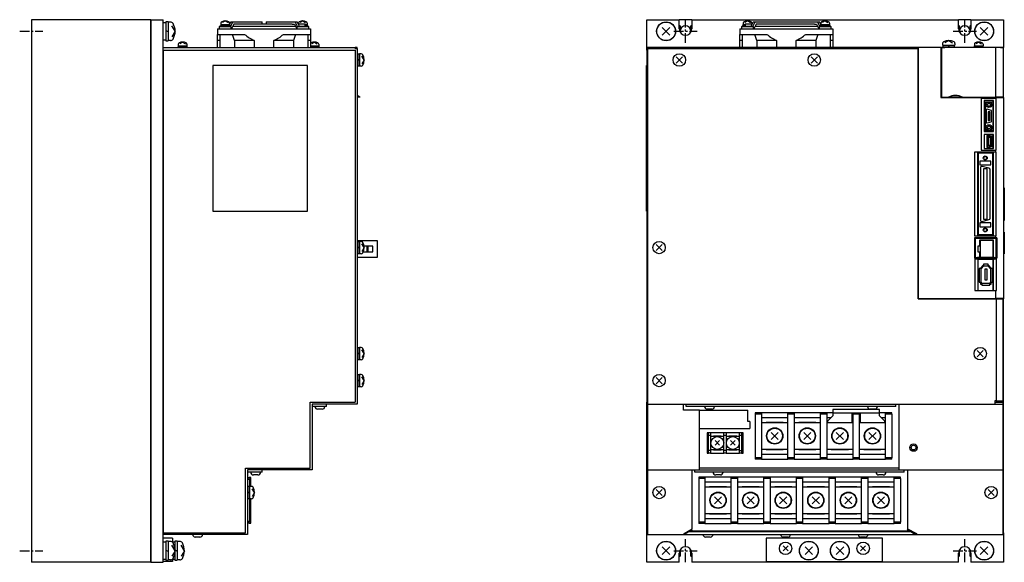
# Model space of a CAD drawing. Extents: x -429 to 927, y -716 to 287.
# Tile 1 of 3: x -429 to 206, y -342 to 8. Entities that reach past the tile are written whole.
import ezdxf

# ---------------------------------------------------------------- set-up
doc = ezdxf.new("R2010")
doc.units = 0
doc.linetypes.add('CENTER', pattern=[2, 1.25, -0.25, 0.25, -0.25])
for name, color, linetype in [('CENTER', 6, 'CENTER'), ('OUTLINE', 7, 'CONTINUOUS'), ('THIN_LINE', 6, 'CONTINUOUS')]:
    doc.layers.add(name, color=color, linetype=linetype)

msp = doc.modelspace()

# ---------------------------------------------------------------- linework, layer by layer
at = {"layer": 'CENTER', "ltscale": 5}
for p, q in [((0, -7.5), (0, 7.5)), ((180, -7.5), (180, 7.5)), ((-429.16, 0), (-414.16, 0)), ((-7.5, 0), (7.5, 0)), ((172.5, 0), (187.5, 0)), ((0, -342.5), (0, -327.5)), ((180, -342.5), (180, -327.5)), ((-429.16, -335), (-414.16, -335)), ((-7.5, -335), (7.5, -335)), ((172.5, -335), (187.5, -335))]:
    msp.add_line(p, q, dxfattribs=at)
at = {"layer": 'OUTLINE'}
for p, q in [((-344.86, 7.5), (-421.66, 7.5)), ((-421.66, 7.5), (-421.66, -342.5)), ((-344.86, 7.5), (-344.86, -342.5)), ((-344.66, 7.3), (-344.86, 7.3)), ((-344.66, 7.5), (-336.66, 7.5)), ((-344.66, 7.5), (-344.66, -342.5)), ((-336.66, -342.5), (-336.66, 7.5)), ((-296.66, 6.7), (-298.46, 5.62)), ((-296.66, 6.7), (-294.86, 5.62)), ((-246.67, 6.7), (-248.47, 5.62)), ((-246.67, 6.7), (-244.87, 5.62)), ((-25, -12.1), (-25, 7.5)), ((-25, 7.5), (-4, 7.5)), ((4, 7.5), (-4, 7.5)), ((-4, 1.5), (-4, 7.5)), ((4, 7.5), (4, 1.5)), ((4, 7.5), (176, 7.5)), ((40, 6.7), (38.2, 5.62)), ((40, 6.7), (41.8, 5.62)), ((90, 6.7), (88.2, 5.62)), ((90, 6.7), (91.8, 5.62)), ((184, 7.5), (176, 7.5)), ((176, 1.5), (176, 7.5)), ((184, 7.5), (205, 7.5)), ((184, 7.5), (184, 1.5)), ((205, 7.5), (205, -10.5)), ((-335.06, 5.5), (-336.66, 5.5)), ((-335.06, 6.1), (-335.06, -6.1)), ((-333.56, 6.1), (-335.06, 6.1)), ((-333.56, -0.43), (-335.06, 0.43)), ((-333.56, 6.1), (-333.56, -6.1)), ((-332.04, 6), (-333.56, 6)), ((-328.96, 0), (-331.06, 3.5)), ((-328.96, 0), (-331.06, -3.5)), ((-301.66, 1.5), (-296.66, 1.5)), ((-301.66, 1.5), (-301.66, -2)), ((-300.56, 3.1), (-292.76, 3.1)), ((-300.56, 3.1), (-300.56, 1.5)), ((-300.16, 3.6), (-293.16, 3.6)), ((-300.16, 3.6), (-300.16, 3.1)), ((-299.61, 4.3), (-293.71, 4.3)), ((-299.61, 4.3), (-299.61, 3.6)), ((-299.46, 5.27), (-299.46, 4.3)), ((-296.46, 4.3), (-296.86, 3.6)), ((-296.66, 1.5), (-246.66, 1.5)), ((-293.86, 5.27), (-293.86, 4.3)), ((-293.86, 4.9), (-293.53, 4.9)), ((-293.83, 4.3), (-292.94, 6.1)), ((-293.71, 3.6), (-293.71, 4.3)), ((-293.16, 3.37), (-291.81, 6.1)), ((-293.16, 3.1), (-293.16, 3.6)), ((-292.94, 6.1), (-291.81, 6.1)), ((-292.76, 1.5), (-292.76, 3.1)), ((-291.22, 4.5), (-292.71, 1.5)), ((-291.81, 6.1), (-274.68, 6.1)), ((-291.81, 3.3), (-251.52, 3.3)), ((-289.9, 4.5), (-291.22, 4.5)), ((-289.9, 4.9), (-253.43, 4.9)), ((-289.9, 4.9), (-289.9, 4.5)), ((-274.68, 6.1), (-272.96, 6.1)), ((-272.96, 4.9), (-272.96, 6.1)), ((-270.37, 6.1), (-268.65, 6.1)), ((-270.37, 6.1), (-270.37, 4.9)), ((-268.65, 6.1), (-251.52, 6.1)), ((-253.43, 4.9), (-253.43, 4.5)), ((-253.43, 4.5), (-252.11, 4.5)), ((-252.11, 4.5), (-250.62, 1.5)), ((-251.52, 6.1), (-250.39, 6.1)), ((-250.04, 3.1), (-251.52, 6.1)), ((-250.57, 3.1), (-242.77, 3.1)), ((-250.57, 3.1), (-250.57, 1.5)), ((-248.9, 3.1), (-250.39, 6.1)), ((-249.8, 4.9), (-245.06, 4.9)), ((-249.47, 5.27), (-249.47, 4.9)), ((-249, 3.3), (-245.06, 3.3)), ((-246.66, 1.5), (-241.66, 1.5)), ((-245.06, 3.3), (-245.06, 4.9)), ((-245.06, 4.3), (-243.72, 4.3)), ((-245.06, 3.6), (-243.17, 3.6)), ((-243.87, 5.27), (-243.87, 4.3)), ((-243.72, 3.6), (-243.72, 4.3)), ((-243.17, 3.1), (-243.17, 3.6)), ((-242.77, 1.5), (-242.77, 3.1)), ((-241.66, 1.5), (-241.66, -2)), ((-10.03, 2.47), (-14.97, -2.47)), ((-10.03, -2.47), (-14.97, 2.47)), ((-4, 4), (-3.5, 3.5)), ((-3.5, 3.5), (-3.5, 0)), ((3.5, 3.5), (4, 4)), ((3.5, 0), (3.5, 3.5)), ((35, 1.5), (40, 1.5)), ((35, 1.5), (35, -2)), ((36.1, 3.1), (43.9, 3.1)), ((36.1, 3.1), (36.1, 1.5)), ((36.5, 3.6), (38.4, 3.6)), ((36.5, 3.6), (36.5, 3.1)), ((37.05, 4.3), (38.4, 4.3)), ((37.05, 4.3), (37.05, 3.6)), ((37.2, 5.27), (37.2, 4.3)), ((38.4, 4.9), (43.13, 4.9)), ((38.4, 4.9), (38.4, 3.3)), ((38.4, 3.3), (42.34, 3.3)), ((40, 1.5), (90, 1.5)), ((42.24, 3.1), (43.72, 6.1)), ((43.37, 3.1), (44.86, 6.1)), ((43.72, 6.1), (44.86, 6.1)), ((43.9, 1.5), (43.9, 3.1)), ((45.45, 4.5), (43.96, 1.5)), ((44.85, 3.3), (85.15, 3.3)), ((44.86, 6.1), (61.99, 6.1)), ((46.77, 4.5), (45.45, 4.5)), ((46.77, 4.9), (83.23, 4.9)), ((46.77, 4.9), (46.77, 4.5)), ((61.99, 6.1), (68.01, 6.1)), ((68.01, 6.1), (85.14, 6.1)), ((83.23, 4.9), (83.23, 4.5)), ((83.23, 4.5), (84.55, 4.5)), ((84.55, 4.5), (86.04, 1.5)), ((85.14, 6.1), (86.28, 6.1)), ((86.5, 3.37), (85.14, 6.1)), ((86.1, 3.1), (93.9, 3.1)), ((86.1, 3.1), (86.1, 1.5)), ((87.17, 4.3), (86.28, 6.1)), ((86.5, 3.6), (93.5, 3.6)), ((86.5, 3.6), (86.5, 3.1)), ((86.87, 4.9), (87.2, 4.9)), ((87.05, 4.3), (92.95, 4.3)), ((87.05, 4.3), (87.05, 3.6)), ((87.2, 5.27), (87.2, 4.3)), ((90.2, 4.3), (89.79, 3.6)), ((90, 1.5), (95, 1.5)), ((92.8, 5.27), (92.8, 4.3)), ((92.95, 3.6), (92.95, 4.3)), ((93.5, 3.1), (93.5, 3.6)), ((93.9, 1.5), (93.9, 3.1)), ((95, 1.5), (95, -2)), ((176, 4), (176.5, 3.5)), ((176.5, 3.5), (176.5, 0)), ((183.5, 3.5), (184, 4)), ((183.5, 0), (183.5, 3.5)), ((194.97, 2.47), (190.03, -2.47)), ((194.97, -2.47), (190.03, 2.47)), ((-336.66, -5.5), (-335.06, -5.5)), ((-335.06, -6.1), (-333.56, -6.1)), ((-332.04, -6), (-333.56, -6)), ((-301.66, -6), (-301.66, -2)), ((-301.66, -2), (-296.66, -2)), ((-301.66, -10.5), (-301.66, -6)), ((-300.16, -6), (-301.66, -6)), ((-300.16, -2), (-300.16, -10.5)), ((-296.66, -2), (-284.16, -2)), ((-290.72, -6), (-292.04, -2)), ((-290.72, -6), (-290.72, -10.5)), ((-277.94, -6), (-290.72, -6)), ((-277.94, -6), (-277.94, -10.5)), ((-252.61, -6), (-265.39, -6)), ((-265.39, -10.5), (-265.39, -6)), ((-259.16, -2), (-246.66, -2)), ((-251.29, -2), (-252.61, -6)), ((-252.61, -6), (-252.61, -10.5)), ((-246.66, -2), (-241.66, -2)), ((-243.16, -10.5), (-243.16, -2)), ((-241.66, -6), (-243.16, -6)), ((-241.66, -2), (-241.66, -6)), ((-241.66, -6), (-241.66, -10.5)), ((35, -6), (35, -2)), ((35, -2), (40, -2)), ((35, -10.5), (35, -6)), ((36.5, -6), (35, -6)), ((36.5, -2), (36.5, -10.5)), ((40, -2), (52.5, -2)), ((45.94, -6), (44.63, -2)), ((45.94, -6), (45.94, -10.5)), ((58.72, -6), (45.94, -6)), ((58.72, -6), (58.72, -10.5)), ((84.06, -6), (71.28, -6)), ((71.28, -10.5), (71.28, -6)), ((77.5, -2), (90, -2)), ((85.37, -2), (84.06, -6)), ((84.06, -6), (84.06, -10.5)), ((90, -2), (95, -2)), ((93.5, -10.5), (93.5, -2)), ((95, -6), (93.5, -6)), ((95, -2), (95, -6)), ((95, -6), (95, -10.5)), ((169.7, -5.9), (167.23, -7.37)), ((169.7, -5.9), (172.17, -7.37)), ((-336.46, -10.7), (-336.66, -10.7)), ((-336.66, -12.1), (-336.46, -12.1)), ((-336.46, -10.5), (-212.86, -10.5)), ((-336.46, -10.5), (-336.46, -10.7)), ((-336.46, -323.5), (-336.46, -12.1)), ((-336.46, -12.1), (-212.86, -12.1)), ((-327.16, -10), (-324.16, -10)), ((-327.16, -10), (-327.16, -10.5)), ((-327.11, -9.3), (-321.21, -9.3)), ((-327.11, -9.3), (-327.11, -10)), ((-326.96, -8.33), (-326.96, -9.3)), ((-324.16, -6.9), (-325.96, -7.98)), ((-323.96, -9.3), (-324.37, -10)), ((-324.16, -6.9), (-322.36, -7.98)), ((-324.16, -10), (-321.16, -10)), ((-321.36, -8.33), (-321.36, -9.3)), ((-321.21, -10), (-321.21, -9.3)), ((-321.16, -10.5), (-321.16, -10)), ((-241.66, -9.3), (-236.21, -9.3)), ((-241.66, -10), (-239.16, -10)), ((-239.16, -6.9), (-240.96, -7.98)), ((-238.96, -9.3), (-239.37, -10)), ((-239.16, -6.9), (-237.36, -7.98)), ((-239.16, -10), (-236.16, -10)), ((-236.36, -8.33), (-236.36, -9.3)), ((-236.21, -10), (-236.21, -9.3)), ((-236.16, -10.5), (-236.16, -10)), ((-211.66, -10.5), (-212.86, -10.5)), ((-212.86, -11), (-212.86, -10.5)), ((-212.86, -11), (-211.66, -11)), ((-212.86, -12.1), (-212.86, -239.3)), ((-211.66, -11), (-211.66, -10.5)), ((-211.66, -11), (-211.66, -240.5)), ((-24.5, -12.1), (-25, -12.1)), ((-25, -12.1), (-25, -239.3)), ((-24.5, -11), (-24.5, -10.5)), ((150, -10.5), (-24.5, -10.5)), ((-24.5, -11), (150, -11)), ((-24.5, -11), (-24.5, -240.5)), ((150.2, -10.5), (150, -10.5)), ((150, -10.5), (150, -11)), ((150, -172.5), (150, -11)), ((150.2, -11.5), (150, -11.5)), ((150.2, -172.3), (150.2, -10.5)), ((164.5, -10.5), (150.2, -10.5)), ((164.5, -10.5), (167.11, -10.5)), ((164.5, -10.5), (164.5, -42.7)), ((200, -10.5), (165, -10.5)), ((165, -10.5), (165, -42.5)), ((165.7, -7.96), (165.7, -9)), ((165.7, -9), (169.7, -9)), ((165.7, -10), (173.7, -10)), ((165.7, -10), (165.7, -10.5)), ((165.9, -9), (165.9, -10)), ((203, -10.5), (167.11, -10.5)), ((169.99, -9), (169.41, -10)), ((169.7, -9), (173.7, -9)), ((173.5, -10), (173.5, -9)), ((173.7, -7.96), (173.7, -9)), ((173.7, -10.5), (173.7, -10)), ((186, -10), (192, -10)), ((186, -10), (186, -10.5)), ((186.05, -9.3), (189, -9.3)), ((186.05, -9.3), (186.05, -10)), ((186.2, -8.33), (186.2, -9.3)), ((189, -6.9), (187.2, -7.98)), ((189.2, -9.3), (188.8, -10)), ((189, -6.9), (190.8, -7.98)), ((189, -9.3), (191.95, -9.3)), ((191.8, -8.33), (191.8, -9.3)), ((191.95, -10), (191.95, -9.3)), ((192, -10.5), (192, -10)), ((205, -10.5), (200, -10.5)), ((200, -42.5), (200, -10.5)), ((203, -10.5), (205, -10.5)), ((205, -42.5), (205, -10.5)), ((-211.16, -14.5), (-211.66, -14.5)), ((-211.16, -14.5), (-211.16, -22.5)), ((-210.16, -14.7), (-211.16, -14.7)), ((-210.16, -18.79), (-211.16, -18.21)), ((-210.16, -14.5), (-210.16, -22.5)), ((-209.12, -14.5), (-210.16, -14.5)), ((-207.06, -18.5), (-208.54, -16.03)), ((-207.06, -18.5), (-208.54, -20.97)), ((-2.02, -16.52), (-5.98, -20.48)), ((-2.02, -20.48), (-5.98, -16.52)), ((84.98, -16.52), (81.02, -20.48)), ((84.98, -20.48), (81.02, -16.52)), ((-243.66, -22), (-304.66, -22)), ((-304.66, -22), (-304.66, -116)), ((-243.66, -116), (-243.66, -22)), ((-211.66, -22.5), (-211.16, -22.5)), ((-211.16, -22.3), (-210.16, -22.3)), ((-209.12, -22.5), (-210.16, -22.5)), ((-25.1, -22), (-25, -22)), ((-25.1, -116), (-25.1, -22)), ((165, -19.1), (164.5, -19.1)), ((-209.67, -42.5), (-211.67, -42.5)), ((164.5, -42.7), (190.6, -42.7)), ((165, -42.5), (169.51, -42.5)), ((166.12, -42.5), (166.12, -42.7)), ((167.08, -42.7), (167.08, -42.5)), ((178.49, -42.5), (169.51, -42.5)), ((178.49, -42.5), (200, -42.5)), ((190.6, -42.7), (194, -42.7)), ((190.6, -42.7), (190.6, -76.7)), ((200.3, -43.25), (190.6, -43.25)), ((194, -42.5), (194, -42.7)), ((199.53, -42.7), (199.53, -42.5)), ((199.53, -42.7), (200.3, -42.7)), ((205, -42.5), (200, -42.5)), ((200.3, -42.7), (205, -42.7)), ((200.3, -76.7), (200.3, -42.7)), ((203, -42.5), (203, -42.7)), ((203.96, -42.7), (203.96, -42.5)), ((205, -42.7), (205, -42.5)), ((205, -42.7), (205, -172.3)), ((192.5, -44.7), (192.5, -64.7)), ((198.5, -44.7), (192.5, -44.7)), ((198.1, -45.6), (193.1, -45.6)), ((193.1, -45.6), (193.1, -63.8)), ((196.98, -50.99), (194.48, -50.32)), ((198.1, -44.7), (198.1, -64.7)), ((198.5, -64.7), (198.5, -44.7)), ((193.85, -50.8), (193.85, -58.6)), ((196.1, -51.95), (195.1, -51.95)), ((195.1, -51.95), (195.1, -57.45)), ((196.1, -57.45), (196.1, -51.95)), ((197.35, -57.93), (197.35, -51.47)), ((194.48, -59.08), (196.98, -58.41)), ((195.1, -57.45), (196.1, -57.45)), ((192.5, -64.7), (198.5, -64.7)), ((192.5, -66.5), (192.5, -75.5)), ((198.5, -66.5), (192.5, -66.5)), ((193.1, -63.8), (198.1, -63.8)), ((194.22, -67.15), (194.22, -74.85)), ((196.08, -67.15), (194.22, -67.15)), ((194.62, -67.55), (194.62, -74.45)), ((195.9, -67.55), (194.62, -67.55)), ((195.41, -68.5), (195.41, -73.5)), ((196.91, -68.5), (195.41, -68.5)), ((196.4, -68.1), (195.9, -67.55)), ((196.58, -67.7), (196.08, -67.15)), ((197.7, -68.1), (196.4, -68.1)), ((198.1, -67.7), (196.58, -67.7)), ((196.91, -73.5), (196.91, -68.5)), ((197.7, -73.9), (197.7, -68.1)), ((198.1, -66.5), (198.1, -67.7)), ((198.1, -74.3), (198.1, -67.7)), ((198.5, -75.5), (198.5, -66.5)), ((192.5, -75.5), (198.5, -75.5)), ((194.22, -74.85), (196.08, -74.85)), ((194.62, -74.45), (195.9, -74.45)), ((195.41, -73.5), (196.91, -73.5)), ((195.9, -74.45), (196.4, -73.9)), ((196.08, -74.85), (196.58, -74.3)), ((196.4, -73.9), (197.7, -73.9)), ((196.58, -74.3), (198.1, -74.3)), ((198.1, -74.3), (198.1, -75.5)), ((186.3, -77.9), (186.3, -131.9)), ((200, -77.9), (186.3, -77.9)), ((188.25, -77.9), (188.25, -131.9)), ((198, -78.7), (188.6, -78.7)), ((188.6, -78.7), (188.6, -131.1)), ((190.6, -76.7), (200, -76.7)), ((198, -77.9), (198, -78.7)), ((198, -131.1), (198, -78.7)), ((198.55, -131.9), (198.55, -77.9)), ((200, -76.7), (200.3, -76.7)), ((200, -77.9), (200, -76.7)), ((200.3, -77.9), (200, -77.9)), ((200.3, -131.9), (200.3, -77.9)), ((189.65, -83.7), (189.65, -86.2)), ((196.75, -83.7), (189.65, -83.7)), ((189.65, -86.2), (196.75, -86.2)), ((190.05, -88.15), (190.05, -121.65)), ((195.61, -88.34), (191.31, -87.19)), ((192.05, -88.65), (192.05, -121.15)), ((194.35, -88.65), (192.05, -88.65)), ((194.35, -121.15), (194.35, -88.65)), ((196.75, -86.2), (196.75, -83.7)), ((196.35, -120.49), (196.35, -89.31)), ((205, -100.9), (205.5, -100.9)), ((205.5, -100.9), (205.5, -122)), ((-304.66, -116), (-243.66, -116)), ((-25.1, -116), (-25, -116)), ((196.75, -123.6), (189.65, -123.6)), ((189.65, -123.6), (189.65, -126.1)), ((189.65, -126.1), (196.75, -126.1)), ((191.31, -122.61), (195.61, -121.46)), ((192.05, -121.15), (194.35, -121.15)), ((196.75, -126.1), (196.75, -123.6)), ((205, -122), (205.5, -122)), ((186.22, -133.15), (186.22, -146.25)), ((200, -133.15), (186.22, -133.15)), ((186.3, -131.9), (200, -131.9)), ((188.6, -131.1), (198, -131.1)), ((198, -131.1), (198, -131.9)), ((200, -131.9), (200.3, -131.9)), ((200, -133.15), (200, -131.9)), ((200.75, -133.15), (200, -133.15)), ((200.75, -133.15), (200.75, -146.25)), ((205, -129.5), (205.5, -129.5)), ((205.5, -129.5), (205.5, -143.5)), ((-211.16, -135.5), (-211.66, -135.5)), ((-211.46, -135.5), (-211.46, -134.93)), ((-211.46, -134.93), (-198.66, -134.93)), ((-211.16, -135.5), (-211.16, -143.5)), ((-210.16, -135.7), (-211.16, -135.7)), ((-210.16, -139.79), (-211.16, -139.21)), ((-210.16, -135.5), (-210.16, -143.5)), ((-209.12, -135.5), (-210.16, -135.5)), ((-207.06, -139.5), (-208.54, -137.03)), ((-207.06, -139.5), (-208.54, -141.97)), ((-201.46, -138.59), (-207.13, -138.59)), ((-204.66, -138.68), (-205.46, -138.68)), ((-205.46, -138.68), (-205.46, -142.19)), ((-201.76, -138.68), (-204.66, -138.68)), ((-204.66, -138.68), (-204.66, -142.19)), ((-201.46, -138.68), (-201.76, -138.68)), ((-201.76, -138.68), (-201.76, -142.19)), ((-201.46, -142.28), (-201.46, -138.59)), ((-198.66, -134.93), (-198.66, -145.93)), ((-15.02, -137.52), (-18.98, -141.48)), ((-15.02, -141.48), (-18.98, -137.52)), ((200.32, -133.65), (186.72, -133.65)), ((186.72, -133.65), (186.72, -145.92)), ((190.04, -138.68), (188.44, -138.68)), ((188.44, -138.68), (188.44, -142.19)), ((189.51, -134.67), (189.51, -138.68)), ((198.51, -134.67), (189.51, -134.67)), ((190.04, -134.93), (190.04, -145.93)), ((198.04, -134.93), (190.04, -134.93)), ((198, -134.67), (198, -134.93)), ((198.04, -134.93), (198.04, -145.93)), ((198.51, -145.92), (198.51, -134.67)), ((200.32, -145.92), (200.32, -133.65)), ((-211.66, -143.5), (-211.16, -143.5)), ((-211.66, -144.09), (-211.46, -144.09)), ((-211.46, -145.93), (-211.46, -143.5)), ((-198.66, -145.93), (-211.46, -145.93)), ((-211.16, -143.3), (-210.16, -143.3)), ((-209.12, -143.5), (-210.16, -143.5)), ((-207.69, -142.28), (-201.46, -142.28)), ((-205.46, -142.19), (-204.66, -142.19)), ((-204.66, -142.19), (-201.76, -142.19)), ((-201.76, -142.19), (-201.46, -142.19)), ((186.72, -145.92), (188.2, -145.92)), ((190.04, -145.92), (188.2, -145.92)), ((188.2, -145.92), (188.2, -146.25)), ((188.44, -142.19), (190.04, -142.19)), ((189.51, -142.19), (189.51, -145.92)), ((198.04, -145.93), (190.04, -145.93)), ((198.96, -145.92), (198.04, -145.92)), ((198.96, -146.25), (198.96, -145.92)), ((198.96, -145.92), (200.32, -145.92)), ((205, -143.5), (205.5, -143.5)), ((186.22, -146.25), (188.2, -146.25)), ((188.2, -146.9), (186.5, -146.9)), ((186.5, -146.9), (186.5, -167.25)), ((188.2, -146.25), (198.96, -146.25)), ((188.2, -146.25), (188.2, -146.9)), ((188.2, -146.9), (198.96, -146.9)), ((188.42, -146.9), (188.42, -167.25)), ((191.93, -150.9), (190.1, -152.73)), ((192.1, -151.3), (190.5, -152.9)), ((192.1, -150.9), (191.93, -150.9)), ((192.1, -150.2), (192.1, -151.3)), ((195.1, -150.2), (192.1, -150.2)), ((192.1, -151.3), (195.1, -151.3)), ((195.1, -151.3), (195.1, -150.2)), ((195.27, -150.9), (195.1, -150.9)), ((196.7, -152.9), (195.1, -151.3)), ((197.1, -152.73), (195.27, -150.9)), ((198, -146.9), (198, -167.25)), ((198.56, -167.25), (198.56, -146.9)), ((198.96, -146.9), (198.96, -146.25)), ((198.96, -146.25), (200, -146.25)), ((200, -146.9), (198.96, -146.9)), ((200, -146.25), (200.75, -146.25)), ((200, -146.9), (200, -146.25)), ((200.47, -146.9), (200, -146.9)), ((200.47, -167.25), (200.47, -146.9)), ((190.5, -152.9), (189.4, -152.9)), ((189.4, -152.9), (189.4, -161.9)), ((190.1, -152.73), (190.1, -152.9)), ((190.5, -161.9), (190.5, -152.9)), ((192.85, -153.5), (192.85, -160.4)), ((194.35, -153.5), (192.85, -153.5)), ((194.35, -160.4), (194.35, -153.5)), ((196.7, -152.9), (196.7, -161.9)), ((197.8, -152.9), (196.7, -152.9)), ((197.1, -152.9), (197.1, -152.73)), ((197.8, -161.9), (197.8, -152.9)), ((189.4, -161.9), (190.5, -161.9)), ((190.1, -161.9), (190.1, -163)), ((190.1, -163), (191, -163)), ((190.5, -161.9), (190.5, -162.6)), ((190.5, -162.6), (191, -162.6)), ((196.2, -162.6), (191, -162.6)), ((191, -162.6), (191, -163.7)), ((191, -163.7), (196.2, -163.7)), ((192.85, -160.4), (194.35, -160.4)), ((196.2, -162.6), (196.7, -162.6)), ((196.2, -163.7), (196.2, -162.6)), ((196.2, -163), (197.1, -163)), ((196.7, -162.6), (196.7, -161.9)), ((196.7, -161.9), (197.8, -161.9)), ((197.1, -163), (197.1, -161.9)), ((186.5, -167.25), (200, -167.25)), ((200, -167.25), (200.47, -167.25)), ((200, -172.3), (200, -167.25)), ((150, -172.5), (200.26, -172.5)), ((150.2, -172.3), (200, -172.3)), ((205, -172.3), (200, -172.3)), ((200.26, -172.5), (204.5, -172.5)), ((200.26, -172.5), (200.26, -238.4)), ((201.28, -172.5), (201.28, -172.3)), ((204, -172.3), (204, -172.5)), ((204.5, -172.5), (205, -172.5)), ((204.5, -172.5), (204.5, -238.4)), ((205, -172.3), (205, -172.5)), ((205, -219.3), (205, -172.5)), ((-211.16, -203.9), (-211.66, -203.9)), ((-211.16, -203.9), (-211.16, -211.9)), ((-210.16, -204.1), (-211.16, -204.1)), ((-210.16, -208.19), (-211.16, -207.61)), ((-210.16, -203.9), (-210.16, -211.9)), ((-209.12, -203.9), (-210.16, -203.9)), ((-207.06, -207.9), (-208.54, -205.43)), ((-207.06, -207.9), (-208.54, -210.37)), ((191.98, -205.92), (188.02, -209.88)), ((191.98, -209.88), (188.02, -205.92)), ((-211.66, -211.9), (-211.16, -211.9)), ((-211.16, -211.7), (-210.16, -211.7)), ((-209.12, -211.9), (-210.16, -211.9)), ((-211.16, -221.3), (-211.66, -221.3)), ((-211.16, -221.3), (-211.16, -229.3)), ((-210.16, -221.5), (-211.16, -221.5)), ((-210.16, -221.3), (-210.16, -229.3)), ((-209.12, -221.3), (-210.16, -221.3)), ((204.5, -219.3), (205, -219.3)), ((205, -239.3), (205, -219.3)), ((-210.16, -225.59), (-211.16, -225.01)), ((-207.06, -225.3), (-208.54, -222.83)), ((-207.06, -225.3), (-208.54, -227.77)), ((-15.02, -223.32), (-18.98, -227.28)), ((-15.02, -227.28), (-18.98, -223.32)), ((-211.66, -229.3), (-211.16, -229.3)), ((-211.16, -229.1), (-210.16, -229.1)), ((-209.12, -229.3), (-210.16, -229.3)), ((-241.86, -281.7), (-241.86, -239.3)), ((-241.86, -239.3), (-212.86, -239.3)), ((-240.66, -240.5), (-240.66, -282.9)), ((-211.66, -240.5), (-240.66, -240.5)), ((-231.46, -242), (-231.46, -240.5)), ((-25, -281.7), (-25, -239.3)), ((-24.5, -239.3), (-25, -239.3)), ((-24.5, -240.5), (-24.5, -282.9)), ((-24.5, -240.5), (199.5, -240.5)), ((-1.3, -244.3), (-1.3, -240.5)), ((0.5, -242), (0.5, -240.5)), ((135.5, -242), (135.5, -240.5)), ((137.5, -240.5), (137.5, -282.9)), ((200.26, -238.4), (199.5, -238.4)), ((199.5, -238.4), (199.5, -240.5)), ((199.5, -239.3), (204.5, -239.3)), ((199.5, -240.5), (204.5, -240.5)), ((200.26, -238.4), (204.5, -238.4)), ((204.5, -239.3), (205, -239.3)), ((204.5, -239.3), (204.5, -240.5)), ((204.5, -240.5), (204.5, -282.9)), ((205, -281.7), (205, -239.3)), ((-231.46, -242), (-240.66, -242)), ((-234.16, -243.7), (-237.16, -243.7)), ((9, -244.3), (-1.3, -244.3)), ((135.5, -242), (0.5, -242)), ((9, -244.3), (40.25, -244.3)), ((9, -282.9), (9, -244.3)), ((17, -243.7), (14, -243.7)), ((40.25, -251.6), (40.25, -244.3)), ((45, -246), (45, -247)), ((49, -246), (45, -246)), ((45, -247), (45, -275)), ((49, -247), (45, -247)), ((66, -246), (49, -246)), ((49, -246), (49, -247)), ((49, -247), (49, -275)), ((66, -247), (66, -246)), ((70, -246), (66, -246)), ((70, -247), (66, -247)), ((66, -275), (66, -247)), ((87, -246), (70, -246)), ((70, -246), (70, -247)), ((70, -247), (70, -275)), ((87, -247), (87, -246)), ((91, -246), (87, -246)), ((87, -275), (87, -247)), ((91, -247), (87, -247)), ((95, -246), (91, -246)), ((91, -246), (91, -247)), ((91, -247), (91, -275)), ((95, -243.9), (95, -246)), ((125, -243.9), (95, -243.9)), ((95, -246), (95, -248)), ((95, -246), (108, -246)), ((107.5, -252.5), (107.5, -246)), ((108, -247), (108, -246)), ((108, -246), (112, -246)), ((108, -275), (108, -247)), ((112, -247), (108, -247)), ((112, -246), (125, -246)), ((112, -246), (112, -247)), ((112, -247), (112, -275)), ((112.5, -246), (112.5, -252.5)), ((122, -243.7), (119, -243.7)), ((125, -246), (125, -243.9)), ((129, -246), (125, -246)), ((125, -248), (125, -246)), ((129, -247), (129, -246)), ((133, -246), (129, -246)), ((133, -247), (129, -247)), ((129, -275), (129, -247)), ((133, -247), (133, -246)), ((133, -247), (133, -275)), ((41.45, -251.6), (40.25, -251.6)), ((41.45, -251.6), (41.45, -256.1)), ((66, -249.2), (49, -249.2)), ((66, -252.5), (49, -252.5)), ((63, -252.25), (52, -252.25)), ((52, -252.25), (52, -252.5)), ((63, -252.5), (63, -252.25)), ((87, -249.2), (70, -249.2)), ((87, -252.5), (70, -252.5)), ((84, -252.25), (73, -252.25)), ((73, -252.25), (73, -252.5)), ((84, -252.5), (84, -252.25)), ((93.8, -249.2), (91, -249.2)), ((108, -252.5), (91, -252.5)), ((95, -248), (91.5, -251.5)), ((91.5, -251.5), (91.5, -252.5)), ((108, -249.2), (107.5, -249.2)), ((112.5, -249.2), (112, -249.2)), ((129, -252.5), (112, -252.5)), ((128.5, -251.5), (125, -248)), ((129, -249.2), (126.2, -249.2)), ((128.5, -252.5), (128.5, -251.5)), ((9, -256.1), (41.45, -256.1)), ((14.8, -259), (13.9, -259)), ((13.9, -259), (13.9, -272)), ((14.8, -260.7), (14.8, -259)), ((16.2, -259), (14.8, -259)), ((24.8, -259), (16.2, -259)), ((16.2, -259), (16.2, -260.7)), ((24.8, -260.7), (24.8, -259)), ((26.2, -259), (24.8, -259)), ((34.8, -259), (26.2, -259)), ((26.2, -259), (26.2, -260.7)), ((34.8, -260.7), (34.8, -259)), ((36.2, -259), (34.8, -259)), ((37.1, -259), (36.2, -259)), ((36.2, -259), (36.2, -260.7)), ((37.1, -272), (37.1, -259)), ((59.8, -258.7), (55.2, -263.3)), ((59.8, -263.3), (55.2, -258.7)), ((80.8, -258.7), (76.2, -263.3)), ((80.8, -263.3), (76.2, -258.7)), ((101.8, -258.7), (97.2, -263.3)), ((101.8, -263.3), (97.2, -258.7)), ((122.8, -258.7), (118.2, -263.3)), ((122.8, -263.3), (118.2, -258.7)), ((16.2, -260.7), (14.8, -260.7)), ((14.8, -270.3), (14.8, -260.7)), ((16.2, -260.7), (16.2, -270.3)), ((24.8, -261.25), (16.2, -261.25)), ((18, -261.1), (18, -261.25)), ((23, -261.1), (18, -261.1)), ((21.98, -264.02), (19.02, -266.98)), ((21.98, -266.98), (19.02, -264.02)), ((23, -261.25), (23, -261.1)), ((26.2, -260.7), (24.8, -260.7)), ((24.8, -270.3), (24.8, -260.7)), ((26.2, -260.7), (26.2, -270.3)), ((34.8, -261.25), (26.2, -261.25)), ((28, -261.1), (28, -261.25)), ((33, -261.1), (28, -261.1)), ((31.98, -264.02), (29.02, -266.98)), ((31.98, -266.98), (29.02, -264.02)), ((33, -261.25), (33, -261.1)), ((34.8, -270.3), (34.8, -260.7)), ((36.2, -260.7), (34.8, -260.7)), ((36.2, -260.7), (36.2, -270.3)), ((13.9, -272), (14.8, -272)), ((14.8, -272), (14.8, -270.3)), ((16.2, -270.3), (14.8, -270.3)), ((16.2, -272), (14.8, -272)), ((16.2, -269.75), (24.8, -269.75)), ((16.2, -270.3), (16.2, -272)), ((16.2, -272), (24.8, -272)), ((18, -269.75), (18, -269.9)), ((18, -269.9), (23, -269.9)), ((23, -269.9), (23, -269.75)), ((24.8, -272), (24.8, -270.3)), ((26.2, -270.3), (24.8, -270.3)), ((26.2, -272), (24.8, -272)), ((26.2, -269.75), (34.8, -269.75)), ((26.2, -270.3), (26.2, -272)), ((26.2, -272), (34.8, -272)), ((28, -269.75), (28, -269.9)), ((28, -269.9), (33, -269.9)), ((33, -269.9), (33, -269.75)), ((34.8, -272), (34.8, -270.3)), ((34.8, -270.3), (36.2, -270.3)), ((36.2, -272), (34.8, -272)), ((36.2, -270.3), (36.2, -272)), ((36.2, -272), (37.1, -272)), ((49, -269.5), (66, -269.5)), ((49, -272.8), (66, -272.8)), ((52, -269.5), (52, -269.75)), ((52, -269.75), (63, -269.75)), ((63, -269.75), (63, -269.5)), ((70, -269.5), (87, -269.5)), ((70, -272.8), (87, -272.8)), ((73, -269.5), (73, -269.75)), ((73, -269.75), (84, -269.75)), ((84, -269.75), (84, -269.5)), ((91, -269.5), (108, -269.5)), ((91, -272.8), (108, -272.8)), ((94, -269.5), (94, -269.75)), ((94, -269.75), (105, -269.75)), ((105, -269.75), (105, -269.5)), ((112, -269.5), (129, -269.5)), ((112, -272.8), (129, -272.8)), ((115, -269.5), (115, -269.75)), ((115, -269.75), (126, -269.75)), ((126, -269.75), (126, -269.5)), ((45, -275), (45, -276)), ((49, -275), (45, -275)), ((49, -276), (45, -276)), ((49, -275), (49, -276)), ((49, -276), (66, -276)), ((66, -276), (66, -275)), ((70, -275), (66, -275)), ((70, -276), (66, -276)), ((70, -275), (70, -276)), ((70, -276), (87, -276)), ((87, -276), (87, -275)), ((91, -275), (87, -275)), ((91, -276), (87, -276)), ((91, -275), (91, -276)), ((91, -276), (108, -276)), ((108, -276), (108, -275)), ((112, -275), (108, -275)), ((112, -276), (108, -276)), ((112, -275), (112, -276)), ((112, -276), (129, -276)), ((129, -276), (129, -275)), ((133, -275), (129, -275)), ((133, -276), (129, -276)), ((133, -276), (133, -275)), ((-283.56, -323.5), (-283.56, -281.7)), ((-283.56, -281.7), (-241.86, -281.7)), ((-282.36, -282.9), (-282.36, -324.5)), ((-240.66, -282.9), (-282.36, -282.9)), ((-272.86, -284.4), (-282.36, -284.4)), ((-272.86, -284.4), (-272.86, -282.9)), ((-25, -323.5), (-25, -281.7)), ((-24.5, -281.7), (-25, -281.7)), ((-24.5, -282.9), (-24.5, -324.5)), ((-24.5, -282.9), (9, -282.9)), ((4.2, -321), (4.2, -282.9)), ((6, -284.4), (6, -282.9)), ((141, -284.4), (6, -284.4)), ((137.5, -281.7), (9, -281.7)), ((9, -282.9), (137.5, -282.9)), ((137.5, -282.9), (204.5, -282.9)), ((141, -284.4), (141, -282.9)), ((143, -282.9), (143, -321)), ((204.5, -281.7), (205, -281.7)), ((204.5, -282.9), (204.5, -324.5)), ((205, -323.5), (205, -281.7)), ((-281.31, -287.7), (-282.36, -288.1)), ((-282.36, -289.31), (-280.96, -288.5)), ((-282.36, -288.95), (-281.16, -288.5)), ((-280.16, -287.7), (-281.31, -287.7)), ((-281.16, -288.5), (-280.96, -288.5)), ((-280.96, -288.5), (-280.96, -293.7)), ((-280.96, -288.5), (-280.96, -293.7)), ((-280.16, -293.5), (-280.16, -287.7)), ((-275.56, -286.1), (-278.56, -286.1)), ((8.5, -287.5), (8.5, -288.5)), ((12.5, -287.5), (8.5, -287.5)), ((8.5, -288.5), (8.5, -316.5)), ((12.5, -288.5), (8.5, -288.5)), ((29.5, -287.5), (12.5, -287.5)), ((12.5, -287.5), (12.5, -288.5)), ((12.5, -288.5), (12.5, -316.5)), ((29.5, -290.7), (12.5, -290.7)), ((22.5, -286.1), (19.5, -286.1)), ((29.5, -288.5), (29.5, -287.5)), ((33.5, -287.5), (29.5, -287.5)), ((29.5, -316.5), (29.5, -288.5)), ((33.5, -288.5), (29.5, -288.5)), ((50.5, -287.5), (33.5, -287.5)), ((33.5, -287.5), (33.5, -288.5)), ((33.5, -288.5), (33.5, -316.5)), ((50.5, -290.7), (33.5, -290.7)), ((50.5, -288.5), (50.5, -287.5)), ((54.5, -287.5), (50.5, -287.5)), ((50.5, -316.5), (50.5, -288.5)), ((54.5, -288.5), (50.5, -288.5)), ((71.5, -287.5), (54.5, -287.5)), ((54.5, -287.5), (54.5, -288.5)), ((54.5, -288.5), (54.5, -316.5)), ((71.5, -290.7), (54.5, -290.7)), ((71.5, -288.5), (71.5, -287.5)), ((75.5, -287.5), (71.5, -287.5)), ((75.5, -288.5), (71.5, -288.5)), ((71.5, -316.5), (71.5, -288.5)), ((92.5, -287.5), (75.5, -287.5)), ((75.5, -287.5), (75.5, -288.5)), ((75.5, -288.5), (75.5, -316.5)), ((92.5, -290.7), (75.5, -290.7)), ((92.5, -288.5), (92.5, -287.5)), ((96.5, -287.5), (92.5, -287.5)), ((92.5, -316.5), (92.5, -288.5)), ((96.5, -288.5), (92.5, -288.5)), ((113.5, -287.5), (96.5, -287.5)), ((96.5, -287.5), (96.5, -288.5)), ((96.5, -288.5), (96.5, -316.5)), ((113.5, -290.7), (96.5, -290.7)), ((113.5, -288.5), (113.5, -287.5)), ((117.5, -287.5), (113.5, -287.5)), ((113.5, -316.5), (113.5, -288.5)), ((117.5, -288.5), (113.5, -288.5)), ((134.5, -287.5), (117.5, -287.5)), ((117.5, -287.5), (117.5, -288.5)), ((117.5, -288.5), (117.5, -316.5)), ((134.5, -290.7), (117.5, -290.7)), ((127.5, -286.1), (124.5, -286.1)), ((134.5, -288.5), (134.5, -287.5)), ((138.5, -287.5), (134.5, -287.5)), ((134.5, -316.5), (134.5, -288.5)), ((138.5, -288.5), (134.5, -288.5)), ((138.5, -288.5), (138.5, -287.5)), ((138.5, -288.5), (138.5, -316.5)), ((-281.86, -293.5), (-282.36, -293.5)), ((-281.86, -297.5), (-281.86, -293.5)), ((-280.86, -293.7), (-281.86, -293.7)), ((-280.86, -297.79), (-281.86, -297.21)), ((-281.86, -301.5), (-281.86, -297.5)), ((-280.86, -297.5), (-280.86, -293.5)), ((-279.82, -293.5), (-280.86, -293.5)), ((-280.86, -301.5), (-280.86, -297.5)), ((-277.76, -297.5), (-279.24, -295.03)), ((-277.76, -297.5), (-279.24, -299.97)), ((-15.02, -299.48), (-18.98, -295.52)), ((-15.02, -295.52), (-18.98, -299.48)), ((29.5, -294), (12.5, -294)), ((26.5, -293.75), (15.5, -293.75)), ((15.5, -293.75), (15.5, -294)), ((26.5, -294), (26.5, -293.75)), ((50.5, -294), (33.5, -294)), ((36.5, -293.75), (36.5, -294)), ((47.5, -293.75), (36.5, -293.75)), ((47.5, -294), (47.5, -293.75)), ((71.5, -294), (54.5, -294)), ((68.5, -293.75), (57.5, -293.75)), ((57.5, -293.75), (57.5, -294)), ((68.5, -294), (68.5, -293.75)), ((92.5, -294), (75.5, -294)), ((89.5, -293.75), (78.5, -293.75)), ((78.5, -293.75), (78.5, -294)), ((89.5, -294), (89.5, -293.75)), ((113.5, -294), (96.5, -294)), ((99.5, -293.75), (99.5, -294)), ((110.5, -293.75), (99.5, -293.75)), ((110.5, -294), (110.5, -293.75)), ((134.5, -294), (117.5, -294)), ((131.5, -293.75), (120.5, -293.75)), ((120.5, -293.75), (120.5, -294)), ((131.5, -294), (131.5, -293.75)), ((198.98, -295.52), (195.02, -299.48)), ((198.98, -299.48), (195.02, -295.52)), ((-282.36, -301.5), (-281.86, -301.5)), ((-281.86, -301.3), (-280.86, -301.3)), ((-280.96, -301.3), (-280.96, -316.5)), ((-280.96, -301.3), (-280.96, -316.5)), ((-279.82, -301.5), (-280.86, -301.5)), ((-280.16, -317.3), (-280.16, -301.5)), ((23.3, -300.2), (18.7, -304.8)), ((23.3, -304.8), (18.7, -300.2)), ((44.3, -300.2), (39.7, -304.8)), ((44.3, -304.8), (39.7, -300.2)), ((65.3, -300.2), (60.7, -304.8)), ((65.3, -304.8), (60.7, -300.2)), ((86.3, -300.2), (81.7, -304.8)), ((86.3, -304.8), (81.7, -300.2)), ((107.3, -300.2), (102.7, -304.8)), ((107.3, -304.8), (102.7, -300.2)), ((128.3, -300.2), (123.7, -304.8)), ((128.3, -304.8), (123.7, -300.2)), ((-280.96, -316.5), (-282.36, -315.69)), ((-281.16, -316.5), (-282.36, -316.05)), ((-282.36, -316.9), (-281.31, -317.3)), ((-281.31, -317.3), (-280.16, -317.3)), ((-280.96, -316.5), (-281.16, -316.5)), ((8.5, -316.5), (8.5, -317.5)), ((12.5, -316.5), (8.5, -316.5)), ((12.5, -311), (29.5, -311)), ((12.5, -314.3), (29.5, -314.3)), ((12.5, -316.5), (12.5, -317.5)), ((15.5, -311), (15.5, -311.25)), ((15.5, -311.25), (26.5, -311.25)), ((26.5, -311.25), (26.5, -311)), ((29.5, -317.5), (29.5, -316.5)), ((33.5, -316.5), (29.5, -316.5)), ((33.5, -311), (50.5, -311)), ((33.5, -314.3), (50.5, -314.3)), ((33.5, -316.5), (33.5, -317.5)), ((36.5, -311), (36.5, -311.25)), ((36.5, -311.25), (47.5, -311.25)), ((47.5, -311.25), (47.5, -311)), ((50.5, -317.5), (50.5, -316.5)), ((54.5, -316.5), (50.5, -316.5)), ((54.5, -311), (71.5, -311)), ((54.5, -314.3), (71.5, -314.3)), ((54.5, -316.5), (54.5, -317.5)), ((57.5, -311), (57.5, -311.25)), ((57.5, -311.25), (68.5, -311.25)), ((68.5, -311.25), (68.5, -311)), ((71.5, -317.5), (71.5, -316.5)), ((75.5, -316.5), (71.5, -316.5)), ((75.5, -311), (92.5, -311)), ((75.5, -314.3), (92.5, -314.3)), ((75.5, -316.5), (75.5, -317.5)), ((78.5, -311), (78.5, -311.25)), ((78.5, -311.25), (89.5, -311.25)), ((89.5, -311.25), (89.5, -311)), ((92.5, -317.5), (92.5, -316.5)), ((96.5, -316.5), (92.5, -316.5)), ((96.5, -311), (113.5, -311)), ((96.5, -314.3), (113.5, -314.3)), ((96.5, -316.5), (96.5, -317.5)), ((99.5, -311), (99.5, -311.25)), ((99.5, -311.25), (110.5, -311.25)), ((110.5, -311.25), (110.5, -311)), ((113.5, -317.5), (113.5, -316.5)), ((117.5, -316.5), (113.5, -316.5)), ((117.5, -311), (134.5, -311)), ((117.5, -314.3), (134.5, -314.3)), ((117.5, -316.5), (117.5, -317.5)), ((120.5, -311), (120.5, -311.25)), ((120.5, -311.25), (131.5, -311.25)), ((131.5, -311.25), (131.5, -311)), ((134.5, -317.5), (134.5, -316.5)), ((138.5, -316.5), (134.5, -316.5)), ((138.5, -317.5), (138.5, -316.5)), ((-336.66, -323.5), (-336.46, -323.5)), ((-336.46, -323.5), (-283.56, -323.5)), ((-25, -342.5), (-25, -323.5)), ((-24.5, -323.5), (-25, -323.5)), ((-0.8, -324), (4.2, -321)), ((4.2, -321.61), (-0.8, -324.5)), ((145.23, -322.9), (1.97, -322.9)), ((144.54, -322.5), (2.66, -322.5)), ((3.94, -321.16), (4.2, -321.61)), ((12.5, -317.5), (8.5, -317.5)), ((12.5, -317.5), (29.5, -317.5)), ((33.5, -317.5), (29.5, -317.5)), ((33.5, -317.5), (50.5, -317.5)), ((54.5, -317.5), (50.5, -317.5)), ((54.5, -317.5), (71.5, -317.5)), ((75.5, -317.5), (71.5, -317.5)), ((75.5, -317.5), (92.5, -317.5)), ((96.5, -317.5), (92.5, -317.5)), ((96.5, -317.5), (113.5, -317.5)), ((117.5, -317.5), (113.5, -317.5)), ((117.5, -317.5), (134.5, -317.5)), ((138.5, -317.5), (134.5, -317.5)), ((143, -321), (148.8, -324)), ((143, -321.61), (143.27, -321.14)), ((148, -324.5), (143, -321.61)), ((148, -323.59), (148, -324.5)), ((204.5, -323.5), (205, -323.5)), ((205, -323.5), (205, -342.5)), ((-336.46, -324.3), (-336.66, -324.3)), ((-330.66, -327), (-336.66, -327)), ((-335.06, -329.5), (-336.66, -329.5)), ((-336.46, -324.5), (-336.46, -324.3)), ((-282.36, -324.5), (-336.46, -324.5)), ((-335.06, -328.9), (-335.06, -341.1)), ((-333.56, -328.9), (-335.06, -328.9)), ((-333.56, -328.9), (-333.56, -341.1)), ((-332.04, -329), (-333.56, -329)), ((-330.66, -327), (-330.66, -329.54)), ((-329.06, -329.5), (-330.66, -329.5)), ((-329.06, -328.9), (-329.06, -333.59)), ((-327.56, -328.9), (-329.06, -328.9)), ((-327.56, -328.9), (-327.56, -341.1)), ((-326.04, -329), (-327.56, -329)), ((-312.96, -326.2), (-315.96, -326.2)), ((-24.5, -324.5), (-0.8, -324.5)), ((-0.8, -324.5), (-0.8, -324)), ((-0.8, -324.5), (148, -324.5)), ((16, -326.2), (13, -326.2)), ((52, -327), (52, -342)), ((127, -327), (52, -327)), ((66, -326.2), (63, -326.2)), ((116, -326.2), (113, -326.2)), ((127, -342), (127, -327)), ((148, -324.5), (148.8, -324.5)), ((148.8, -324), (148.8, -324.5)), ((148.8, -324.5), (204.5, -324.5)), ((-333.56, -335.43), (-335.06, -334.57)), ((-328.96, -335), (-331.06, -331.5)), ((-328.96, -335), (-331.06, -338.5)), ((-327.56, -335.43), (-328.97, -334.62)), ((-322.96, -335), (-325.06, -331.5)), ((-322.96, -335), (-325.06, -338.5)), ((-10.03, -337.47), (-14.97, -332.53)), ((-10.03, -332.53), (-14.97, -337.47)), ((-3.5, -335), (-3.5, -338.5)), ((3.5, -338.5), (3.5, -335)), ((66.13, -335.13), (62.87, -331.87)), ((66.13, -331.87), (62.87, -335.13)), ((81.97, -337.47), (77.03, -332.53)), ((81.97, -332.53), (77.03, -337.47)), ((101.97, -337.47), (97.03, -332.53)), ((101.97, -332.53), (97.03, -337.47)), ((116.13, -335.13), (112.87, -331.87)), ((116.13, -331.87), (112.87, -335.13)), ((176.5, -335), (176.5, -338.5)), ((183.5, -338.5), (183.5, -335)), ((194.97, -337.47), (190.03, -332.53)), ((194.97, -332.53), (190.03, -337.47)), ((-344.86, -342.5), (-421.66, -342.5)), ((-344.66, -342.3), (-344.86, -342.3)), ((-344.66, -342.5), (-336.66, -342.5)), ((-336.66, -340.5), (-335.06, -340.5)), ((-330.66, -342), (-336.66, -342)), ((-335.06, -341.1), (-333.56, -341.1)), ((-332.04, -341), (-333.56, -341)), ((-330.66, -340.46), (-330.66, -342)), ((-330.66, -340.5), (-329.06, -340.5)), ((-329.06, -336.41), (-329.06, -341.1)), ((-329.06, -341.1), (-327.56, -341.1)), ((-326.04, -341), (-327.56, -341)), ((-4, -342.5), (-25, -342.5)), ((-4, -342.5), (-4, -336.5)), ((-3.5, -338.5), (-4, -339)), ((4, -339), (3.5, -338.5)), ((4, -336.5), (4, -342.5)), ((176, -342.5), (4, -342.5)), ((52, -342), (127, -342)), ((176, -342.5), (176, -336.5)), ((176.5, -338.5), (176, -339)), ((184, -339), (183.5, -338.5)), ((184, -336.5), (184, -342.5)), ((205, -342.5), (184, -342.5))]:
    msp.add_line(p, q, dxfattribs=at)
for centre, radius in [((-12.5, 0), 6.1), ((-12.5, 0), 6), ((192.5, 0), 6.1), ((192.5, 0), 6), ((-4, -18.5), 4), ((83, -18.5), 4), ((195.6, -47.4), 1.75), ((195.6, -47.4), 1), ((195.6, -62), 1.75), ((195.6, -62), 1), ((193.2, -81.67), 1), ((193.2, -128.13), 1), ((-17, -139.5), 4), ((190, -207.9), 4), ((-17, -225.3), 4), ((57.5, -261), 5.25), ((57.5, -261), 5), ((78.5, -261), 5.25), ((78.5, -261), 5), ((99.5, -261), 5.25), ((99.5, -261), 5), ((120.5, -261), 5.25), ((120.5, -261), 5), ((20.5, -265.5), 4.15), ((30.5, -265.5), 4.15), ((147, -268.5), 2.4), ((147, -268.5), 1.55), ((-17, -297.5), 4), ((21, -302.5), 5.25), ((21, -302.5), 5), ((42, -302.5), 5.25), ((42, -302.5), 5), ((63, -302.5), 5.25), ((63, -302.5), 5), ((84, -302.5), 5.25), ((84, -302.5), 5), ((105, -302.5), 5.25), ((105, -302.5), 5), ((126, -302.5), 5.25), ((126, -302.5), 5), ((197, -297.5), 4), ((-12.5, -335), 6.1), ((-12.5, -335), 6), ((64.5, -333.5), 4), ((79.5, -335), 6.1), ((79.5, -335), 6), ((99.5, -335), 6.1), ((99.5, -335), 6), ((114.5, -333.5), 4), ((192.5, -335), 6.1), ((192.5, -335), 6)]:
    msp.add_circle(centre, radius, dxfattribs=at)
for centre, radius, start, end in [((-296.66, 1.7), 5, 63.25632, 116.74368), ((-246.67, 1.7), 5, 63.25632, 116.74368), ((40, 1.7), 5, 63.25632, 116.74368), ((90, 1.7), 5, 63.25632, 116.74368), ((-332.04, 4), 2, 30, 90), ((-338.96, 0), 10, 330, 30), ((-298.46, 5.27), 1, 116.74368, 180), ((-294.86, 5.27), 1, 0, 63.25632), ((-248.47, 5.27), 1, 116.74368, 180), ((-244.87, 5.27), 1, 0, 63.25632), ((0, 1.5), 4, 180, 0), ((0, 0), 3.5, 0, 180), ((0, 0), 3.5, 180, 188.21321), ((0, 0), 3.5, 351.78679, 0), ((38.2, 5.27), 1, 116.74368, 180), ((41.8, 5.27), 1, 0, 63.25632), ((88.2, 5.27), 1, 116.74368, 180), ((91.8, 5.27), 1, 0, 63.25632), ((180, 1.5), 4, 180, 0), ((180, 0), 3.5, 0, 180), ((180, 0), 3.5, 180, 188.21321), ((180, 0), 3.5, 351.78679, 0), ((-332.04, -4), 2, 270, 330), ((-266.54, 18.58), 27.1, 229.41765, 245.10389), ((-276.76, 18.53), 27.04, 294.87854, 310.59992), ((70.13, 18.58), 27.1, 229.41765, 245.10389), ((59.9, 18.53), 27.04, 294.87854, 310.59992), ((169.7, -12.4), 6.5, 58.71933, 121.28067), ((-325.96, -8.33), 1, 116.74368, 180), ((-324.16, -11.9), 5, 63.25632, 116.74368), ((-322.36, -8.33), 1, 0, 63.25632), ((-240.96, -8.33), 1, 116.74368, 134.427), ((-239.16, -11.9), 5, 63.25632, 116.74368), ((-237.36, -8.33), 1, 0, 63.25632), ((167, -7.96), 1.3, 121.28067, 180), ((172.4, -7.96), 1.3, 0, 58.71933), ((187.2, -8.33), 1, 116.74368, 180), ((189, -11.9), 5, 63.25632, 116.74368), ((190.8, -8.33), 1, 0, 63.25632), ((-209.12, -15.8), 1.3, 31.28067, 90), ((-213.56, -18.5), 6.5, 328.71933, 31.28067), ((-209.12, -21.2), 1.3, 270, 328.71933), ((-215.72, -50.65), 10.15, 53.40694, 66.47504), ((174, -50.65), 9.3, 61.12434, 118.87566), ((194.35, -50.8), 0.5, 75, 180), ((196.85, -51.47), 0.5, 0, 75), ((194.35, -58.6), 0.5, 180, 285), ((196.85, -57.93), 0.5, 285, 0), ((191.05, -88.15), 1, 75, 180), ((195.35, -89.31), 1, 0, 75), ((195.35, -120.49), 1, 285, 0), ((191.05, -121.65), 1, 180, 285), ((-209.12, -136.8), 1.3, 31.28067, 90), ((-213.56, -139.5), 6.5, 328.71933, 31.28067), ((-209.12, -142.2), 1.3, 270, 328.71933), ((-209.12, -205.2), 1.3, 31.28067, 90), ((-213.56, -207.9), 6.5, 328.71933, 31.28067), ((-209.12, -210.6), 1.3, 270, 328.71933), ((-209.12, -222.6), 1.3, 31.28067, 90), ((-213.56, -225.3), 6.5, 328.71933, 31.28067), ((-209.12, -228), 1.3, 270, 328.71933), ((-237.16, -242), 1.7, 180, 269.99999), ((-234.16, -242), 1.7, 270.00001, 0), ((14, -242), 1.7, 180, 269.99999), ((17, -242), 1.7, 270.00001, 0), ((119, -242), 1.7, 180, 269.99999), ((122, -242), 1.7, 270.00001, 0), ((-278.56, -284.4), 1.7, 180, 269.99999), ((-275.56, -284.4), 1.7, 270.00001, 0), ((19.5, -284.4), 1.7, 180, 269.99999), ((22.5, -284.4), 1.7, 270.00001, 0), ((124.5, -284.4), 1.7, 180, 269.99999), ((127.5, -284.4), 1.7, 270.00001, 0), ((-279.82, -294.8), 1.3, 31.28067, 90), ((-284.26, -297.5), 6.5, 328.71933, 31.28067), ((-279.82, -300.2), 1.3, 270, 328.71933), ((-332.04, -331), 2, 30, 90), ((-338.96, -335), 10, 330, 30), ((-326.04, -331), 2, 30, 90), ((-332.96, -335), 10, 330, 30), ((-315.96, -324.5), 1.7, 180, 269.99999), ((-312.96, -324.5), 1.7, 270.00001, 0), ((13, -324.5), 1.7, 180, 269.99999), ((16, -324.5), 1.7, 270.00001, 0), ((63, -324.5), 1.7, 180, 269.99999), ((66, -324.5), 1.7, 270.00001, 0), ((113, -324.5), 1.7, 180, 269.99999), ((116, -324.5), 1.7, 270.00001, 0), ((0, -336.5), 4, 0, 180), ((0, -335), 3.5, 171.78679, 180), ((0, -335), 3.5, 0, 8.21321), ((180, -336.5), 4, 0, 180), ((180, -335), 3.5, 171.78679, 180), ((180, -335), 3.5, 0, 8.21321), ((-332.04, -339), 2, 270, 330), ((-326.04, -339), 2, 270, 330)]:
    msp.add_arc(centre, radius, start, end, dxfattribs=at)
at = {"layer": 'THIN_LINE'}
for centre in [(193.2, -81.67), (193.2, -128.13)]:
    msp.add_circle(centre, 1.25, dxfattribs=at)

doc.saveas('drawing.dxf')
